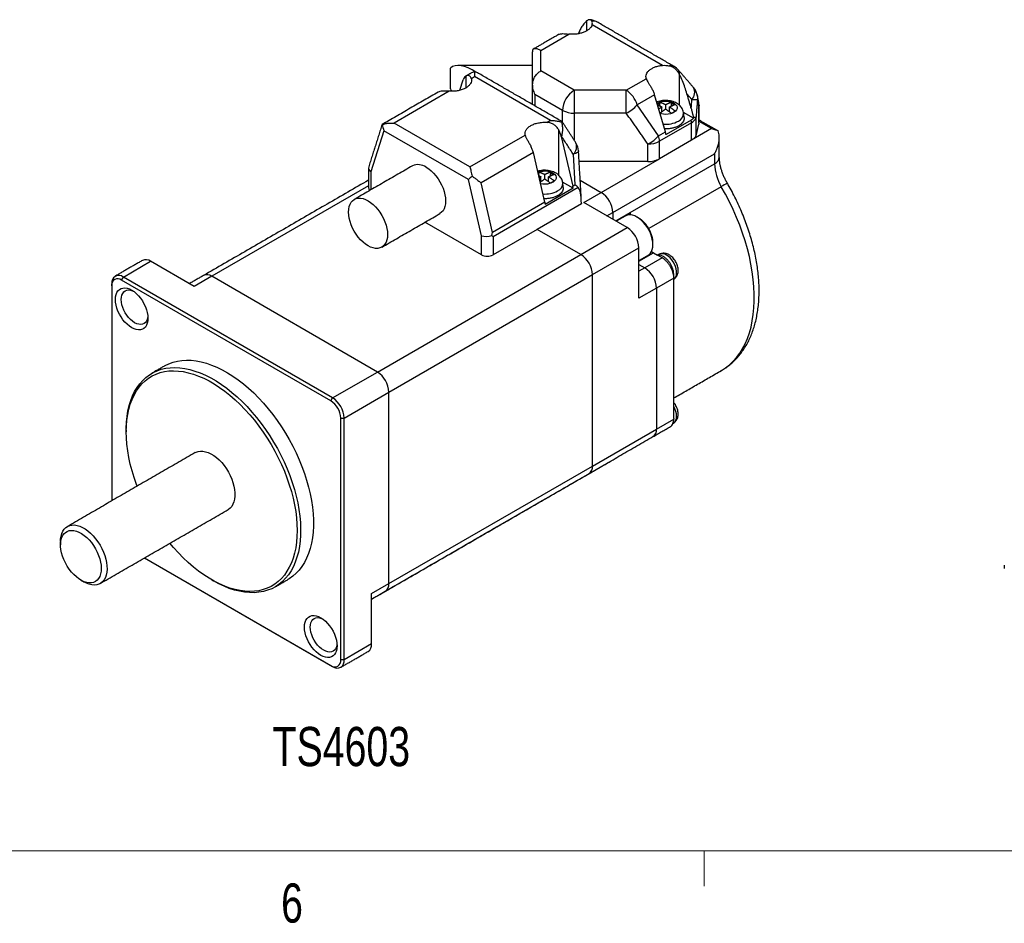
# Model space of a CAD drawing. Header units: millimetres. Extents: x 11 to 421, y 5 to 275.
# Tile 7 of 14: x 124 to 184, y 6 to 60. Entities that reach past the tile are written whole.
import ezdxf

# ---------------------------------------------------------------- set-up
doc = ezdxf.new("R2010")
doc.units = ezdxf.units.MM
doc.styles.add('SLDTEXTSTYLE0', font='TXT', dxfattribs={"width": 0.75})

msp = doc.modelspace()

# ---------------------------------------------------------------- linework, layer by layer
at = {"color": 7, "linetype": 'Continuous', "lineweight": 30}
for p, q in [((158.76, 60.405), (158.76, 59.801)), ((163.374, 57.707), (159.096, 60.176)), ((155.972, 58.618), (157.688, 59.608)), ((155.472, 56.551), (155.472, 58.486)), ((155.972, 57.367), (155.972, 58.618)), ((150.472, 56.273), (150.472, 57.545)), ((151.406, 57.044), (151.406, 56.33)), ((151.749, 56.904), (151.948, 57.019)), ((156.561, 54.356), (151.948, 57.019)), ((158.008, 56.192), (155.972, 57.367)), ((161.174, 56.192), (162.39, 56.894)), ((164.417, 55.275), (164.417, 57.139)), ((151.054, 56.193), (151.253, 56.822)), ((155.472, 55.323), (155.472, 56.551)), ((150.41, 56.132), (147.049, 54.191)), ((157.301, 54.968), (155.619, 55.939)), ((155.619, 55.939), (155.619, 55.238)), ((161.174, 56.192), (158.008, 56.192)), ((162.899, 55.919), (161.83, 55.303)), ((163.553, 53.669), (162.899, 55.919)), ((164.864, 55.976), (165.165, 55.629)), ((163.138, 53.429), (161.83, 55.303)), ((163.206, 55.385), (163.076, 55.31)), ((163.206, 55.471), (163.206, 55.385)), ((163.339, 54.883), (163.339, 55.18)), ((163.569, 55.047), (163.569, 55.313)), ((163.798, 54.883), (163.798, 55.18)), ((163.931, 55.385), (163.931, 55.471)), ((164.076, 55.301), (163.931, 55.385)), ((165.587, 54.187), (165.587, 55.208)), ((157.301, 54.236), (157.301, 54.968)), ((161.174, 54.799), (158.008, 54.799)), ((158.008, 54.799), (158.008, 53.152)), ((165.267, 54.491), (164.656, 54.844)), ((165.418, 53.48), (165.418, 54.546)), ((151.662, 51.528), (147.049, 54.191)), ((156.561, 54.356), (156.362, 54.241)), ((165.134, 54.217), (163.19, 53.094)), ((165.121, 54.383), (163.591, 53.5)), ((165.134, 53.151), (165.134, 54.217)), ((166.362, 53.859), (165.596, 54.301)), ((146.435, 53.73), (145.643, 51.226)), ((151.57, 50.765), (146.435, 53.73)), ((151.662, 51.528), (155.024, 53.469)), ((157.063, 51.03), (157.063, 53.778)), ((157.217, 53.379), (157.237, 53.39)), ((157.217, 53.379), (157.916, 50.362)), ((163.138, 53.429), (163.553, 53.669)), ((166.362, 53.859), (165.134, 53.151)), ((162.483, 51.859), (162.483, 52.925)), ((165.134, 53.151), (163.19, 52.028)), ((163.19, 52.028), (163.19, 53.094)), ((155.52, 52.399), (152.338, 50.562)), ((156.219, 49.382), (155.52, 52.399)), ((157.948, 52.3), (158.052, 50.441)), ((160.351, 48.756), (166.538, 52.328)), ((166.538, 52.328), (166.538, 51.725)), ((162.483, 51.859), (158.307, 51.859)), ((159.644, 49.981), (163.19, 52.028)), ((161.412, 48.765), (166.538, 51.725)), ((145.643, 51.226), (145.643, 50.14)), ((155.852, 51.14), (155.816, 51.119)), ((155.852, 51.226), (155.852, 51.14)), ((155.985, 50.637), (155.985, 50.935)), ((156.215, 50.802), (156.215, 51.067)), ((156.445, 50.637), (156.445, 50.935)), ((156.577, 51.14), (156.577, 51.226)), ((156.722, 51.056), (156.577, 51.14)), ((145.497, 50.387), (135.956, 44.879)), ((152.361, 47.348), (151.57, 50.765)), ((153.037, 47.546), (152.338, 50.562)), ((157.939, 50.231), (157.303, 50.598)), ((157.916, 50.362), (158.052, 50.441)), ((158.371, 50.716), (159.644, 49.981)), ((158.371, 50.716), (159.644, 49.981)), ((166.953, 50.33), (162.538, 47.781)), ((158.252, 50.279), (153.068, 47.287)), ((157.939, 50.231), (156.242, 49.251)), ((158.584, 49.369), (159.644, 49.981)), ((156.219, 49.382), (153.037, 47.546)), ((158.442, 49.287), (155.755, 47.736)), ((158.442, 49.308), (158.442, 49.287)), ((161.235, 47.838), (158.584, 49.369)), ((159.998, 48.552), (160.351, 48.756)), ((160.351, 48.756), (160.351, 48.348)), ((160.351, 48.756), (160.351, 48.348)), ((160.528, 48.246), (161.412, 48.756)), ((152.361, 46.185), (148.927, 48.167)), ((152.361, 46.185), (152.361, 47.348)), ((155.755, 47.736), (153.068, 46.185)), ((158.407, 46.205), (155.755, 47.736)), ((158.407, 46.205), (155.755, 47.736)), ((158.407, 46.205), (161.235, 47.838)), ((153.068, 47.287), (153.068, 46.185)), ((146.032, 39.062), (158.407, 46.205)), ((159.114, 44.981), (161.942, 46.613)), ((161.942, 43.551), (161.942, 46.613)), ((161.942, 45.797), (162.826, 46.307)), ((162.826, 46.307), (163.075, 46.163)), ((163.356, 46.001), (163.075, 46.163)), ((130.582, 44.838), (132.244, 45.797)), ((134.895, 44.266), (132.244, 45.797)), ((161.942, 45.593), (162.296, 45.388)), ((161.942, 45.593), (162.296, 45.388)), ((163.356, 46.001), (162.296, 45.388)), ((146.739, 37.837), (159.114, 44.981)), ((159.114, 33.345), (159.114, 44.981)), ((159.114, 33.345), (159.114, 44.981)), ((162.296, 45.388), (161.942, 45.184)), ((129.875, 44.307), (129.875, 44.43)), ((130.476, 44.654), (130.582, 44.838)), ((143.204, 37.306), (130.476, 44.654)), ((143.31, 37.49), (130.582, 44.838)), ((135.956, 44.879), (134.895, 44.266)), ((146.032, 39.062), (135.956, 44.879)), ((146.032, 39.062), (135.956, 44.879)), ((164.064, 44.776), (163.003, 44.164)), ((164.064, 36.243), (164.064, 44.776)), ((129.875, 44.307), (129.875, 31.226)), ((163.003, 44.164), (161.942, 43.551)), ((163.003, 44.164), (163.003, 35.59)), ((163.003, 44.164), (163.003, 35.59)), ((143.31, 37.49), (146.032, 39.062)), ((144.017, 36.265), (146.739, 37.837)), ((146.739, 26.201), (146.739, 37.837)), ((146.739, 26.201), (146.739, 37.837)), ((143.204, 37.306), (143.31, 37.49)), ((143.805, 36.265), (144.017, 36.265)), ((143.805, 21.568), (143.805, 36.265)), ((144.017, 21.568), (144.017, 36.265)), ((163.003, 35.59), (164.064, 36.202)), ((164.064, 36.243), (164.064, 36.202)), ((159.114, 33.345), (163.003, 35.59)), ((160.144, 33.601), (160.159, 33.61)), ((146.739, 26.201), (159.114, 33.345)), ((156.255, 31.356), (156.27, 31.365)), ((156.255, 31.356), (156.27, 31.365)), ((131.874, 27.761), (143.204, 21.221)), ((131.874, 27.761), (143.31, 21.159)), ((145.679, 25.589), (146.739, 26.201)), ((145.679, 22.527), (145.679, 25.589)), ((145.679, 22.527), (144.017, 21.568)), ((144.017, 21.568), (143.805, 21.568)), ((143.204, 21.221), (143.31, 21.159))]:
    msp.add_line(p, q, dxfattribs=at)
at = {"color": 7, "linetype": 'Continuous', "lineweight": 0}
for p, q in [((415.957, 9.959), (15.907, 9.959)), ((165.919, 9.959), (165.919, 7.805))]:
    msp.add_line(p, q, dxfattribs=at)
at = {"color": 7, "linetype": 'Continuous', "lineweight": 30, "flags": 128}
for points in [[(163.05, 55.398), (163.101, 55.428), (163.215, 55.476), (163.343, 55.51), (163.481, 55.528), (163.622, 55.53), (163.76, 55.516), (163.891, 55.486), (164.009, 55.441), (164.109, 55.383), (164.187, 55.315), (164.239, 55.24), (164.264, 55.159), (164.26, 55.078), (164.228, 54.999), (164.17, 54.925), (164.086, 54.859), (163.981, 54.804), (163.86, 54.763), (163.726, 54.737), (163.586, 54.726), (163.446, 54.733), (163.31, 54.755), (163.231, 54.777)], [(165.596, 55.287), (165.596, 55.275), (165.587, 55.208)], [(158.271, 52.505), (158.266, 52.477), (158.246, 52.446), (158.213, 52.415), (158.165, 52.384), (158.105, 52.355), (158.032, 52.326), (157.948, 52.3)], [(149.002, 51.513), (149.157, 51.412), (149.309, 51.289), (149.455, 51.147), (149.594, 50.987), (149.723, 50.814), (149.84, 50.628), (149.942, 50.435), (150.028, 50.237), (150.096, 50.037), (150.146, 49.838), (150.176, 49.645), (150.187, 49.461), (150.176, 49.288), (150.146, 49.13), (150.096, 48.99), (150.028, 48.869), (149.942, 48.77), (149.84, 48.694), (149.84, 48.694)], [(155.796, 51.206), (155.861, 51.23), (155.989, 51.264), (156.127, 51.283), (156.268, 51.285), (156.407, 51.271), (156.538, 51.24), (156.655, 51.196), (156.755, 51.138), (156.833, 51.07), (156.885, 50.994), (156.91, 50.914), (156.906, 50.833), (156.875, 50.753), (156.816, 50.679), (156.732, 50.614), (156.627, 50.559), (156.506, 50.518), (156.372, 50.491), (156.232, 50.481), (156.092, 50.487), (155.958, 50.509)], [(166.956, 39.152), (166.958, 39.152), (167.212, 39.316), (167.452, 39.504), (167.677, 39.715), (167.884, 39.95), (168.075, 40.206), (168.249, 40.484), (168.404, 40.783), (168.541, 41.101), (168.66, 41.439), (168.759, 41.794), (168.838, 42.166), (168.898, 42.554), (168.938, 42.956), (168.958, 43.372), (168.958, 43.8), (168.937, 44.239), (168.897, 44.688), (168.837, 45.145), (168.757, 45.609), (168.658, 46.079), (168.539, 46.553), (168.402, 47.029), (168.246, 47.508), (168.072, 47.986), (167.881, 48.463), (167.673, 48.937), (167.449, 49.407), (167.208, 49.872), (166.953, 50.33)], [(145.467, 49.472), (145.621, 49.371), (145.773, 49.248), (145.92, 49.106), (146.059, 48.946), (146.188, 48.773), (146.304, 48.587), (146.406, 48.394), (146.492, 48.196), (146.561, 47.996), (146.611, 47.797), (146.641, 47.604), (146.651, 47.42), (146.641, 47.247), (146.611, 47.089), (146.561, 46.949), (146.492, 46.828), (146.406, 46.729), (146.304, 46.653), (146.188, 46.603), (146.059, 46.577), (145.92, 46.579), (145.773, 46.606), (145.621, 46.659), (145.467, 46.736), (145.312, 46.837), (145.16, 46.96), (145.013, 47.102), (144.874, 47.261), (144.746, 47.435), (144.629, 47.62), (144.527, 47.814), (144.441, 48.012), (144.372, 48.212), (144.323, 48.41), (144.292, 48.603), (144.282, 48.788), (144.292, 48.96), (144.323, 49.118), (144.372, 49.259), (144.441, 49.38), (144.527, 49.479), (144.629, 49.554), (144.746, 49.605), (144.874, 49.63), (145.013, 49.629), (145.16, 49.602), (145.312, 49.549), (145.467, 49.472)], [(162.511, 46.17), (162.558, 46.202), (162.641, 46.282), (162.708, 46.384), (162.756, 46.506), (162.786, 46.646), (162.796, 46.8), (162.786, 46.965), (162.756, 47.139), (162.708, 47.317), (162.641, 47.496), (162.558, 47.672), (162.46, 47.842), (162.349, 48.002), (162.227, 48.149), (162.097, 48.28), (161.962, 48.392), (161.823, 48.484), (161.685, 48.552), (161.549, 48.596), (161.419, 48.615), (161.298, 48.609), (161.187, 48.577), (161.136, 48.552)], [(164.08, 44.714), (164.133, 44.763), (164.186, 44.846), (164.22, 44.948), (164.235, 45.067), (164.23, 45.198), (164.205, 45.337), (164.162, 45.48), (164.1, 45.623), (164.024, 45.76), (163.934, 45.887), (163.834, 46.001), (163.727, 46.097), (163.616, 46.172)], [(130.1, 43.468), (130.11, 43.625), (130.14, 43.767), (130.189, 43.891), (130.257, 43.995), (130.342, 44.077), (130.442, 44.135), (130.555, 44.167), (130.679, 44.174), (130.811, 44.155), (130.949, 44.11), (131.09, 44.04), (131.231, 43.947), (131.369, 43.833), (131.501, 43.699), (131.625, 43.549), (131.738, 43.386), (131.838, 43.213), (131.923, 43.034), (131.99, 42.852), (132.04, 42.67), (132.07, 42.494), (132.08, 42.325), (132.07, 42.168), (132.04, 42.026), (131.99, 41.902), (131.923, 41.798), (131.838, 41.716), (131.738, 41.658), (131.625, 41.626), (131.501, 41.619), (131.369, 41.639), (131.231, 41.684), (131.09, 41.754), (130.949, 41.846), (130.811, 41.961), (130.679, 42.094), (130.555, 42.244), (130.442, 42.407), (130.342, 42.58), (130.257, 42.759), (130.189, 42.942), (130.14, 43.123), (130.11, 43.3), (130.1, 43.468)], [(132.076, 42.435), (132.07, 42.388), (132.04, 42.262), (131.991, 42.154), (131.925, 42.067), (131.842, 42.003), (131.745, 41.963), (131.636, 41.949), (131.518, 41.961), (131.394, 41.998), (131.267, 42.06), (131.14, 42.145), (131.015, 42.251), (130.898, 42.375), (130.789, 42.515), (130.692, 42.667), (130.609, 42.827), (130.542, 42.991), (130.493, 43.155), (130.464, 43.315), (130.454, 43.468), (130.464, 43.609), (130.493, 43.735), (130.542, 43.843), (130.609, 43.93), (130.692, 43.995), (130.789, 44.034), (130.898, 44.049), (131.015, 44.037), (131.14, 44), (131.183, 43.981)], [(133.09, 39.433), (133.119, 39.449), (133.356, 39.566), (133.606, 39.658), (133.868, 39.725), (134.142, 39.767), (134.425, 39.784), (134.717, 39.775), (135.018, 39.741), (135.325, 39.681), (135.637, 39.596), (135.954, 39.487), (136.275, 39.353), (136.597, 39.195), (136.921, 39.014), (137.244, 38.81), (137.566, 38.585), (137.885, 38.338), (138.2, 38.072), (138.51, 37.786), (138.813, 37.483), (139.11, 37.162), (139.398, 36.826), (139.676, 36.475), (139.944, 36.111), (140.2, 35.735), (140.444, 35.349), (140.675, 34.954), (140.891, 34.551), (141.092, 34.142), (141.277, 33.729), (141.446, 33.313), (141.598, 32.896), (141.732, 32.479), (141.848, 32.063), (141.945, 31.651), (142.023, 31.243), (142.082, 30.842), (142.121, 30.448), (142.141, 30.064), (142.141, 29.691), (142.121, 29.329), (142.082, 28.981), (142.023, 28.648), (141.945, 28.33), (141.848, 28.03), (141.732, 27.748), (141.598, 27.486), (141.446, 27.243), (141.277, 27.022), (141.092, 26.823), (140.891, 26.646), (140.675, 26.493), (140.59, 26.442)], [(130.759, 35.55), (130.759, 35.643), (130.774, 36.008), (130.809, 36.359), (130.863, 36.696), (130.936, 37.018), (131.029, 37.322), (131.14, 37.609), (131.269, 37.876), (131.416, 38.124), (131.581, 38.35), (131.762, 38.555), (131.959, 38.737), (132.172, 38.896), (132.399, 39.031), (132.64, 39.142), (132.893, 39.228), (133.158, 39.289), (133.434, 39.325), (133.72, 39.335), (134.014, 39.32), (134.316, 39.279), (134.625, 39.213), (134.938, 39.122), (135.257, 39.006), (135.578, 38.867), (135.9, 38.703), (136.224, 38.516), (136.547, 38.307), (136.868, 38.076), (137.186, 37.825), (137.5, 37.553), (137.808, 37.263), (138.11, 36.955), (138.405, 36.63), (138.69, 36.29), (138.966, 35.936), (139.231, 35.569), (139.485, 35.19), (139.725, 34.802), (139.952, 34.405), (140.165, 34), (140.362, 33.591), (140.543, 33.177), (140.708, 32.76), (140.855, 32.342), (140.985, 31.925), (141.096, 31.51), (141.188, 31.099), (141.262, 30.693), (141.316, 30.294), (141.35, 29.902), (141.365, 29.521), (141.36, 29.15), (141.335, 28.792), (141.291, 28.447), (141.227, 28.118), (141.144, 27.805), (141.043, 27.509), (140.922, 27.232), (140.784, 26.974), (140.628, 26.737), (140.455, 26.521), (140.265, 26.328), (140.06, 26.157), (139.841, 26.01), (139.607, 25.887), (139.36, 25.788), (139.1, 25.715), (138.83, 25.667), (138.549, 25.644), (138.259, 25.646), (137.96, 25.674), (137.655, 25.728), (137.343, 25.806), (137.027, 25.909), (136.708, 26.037), (136.385, 26.189), (136.062, 26.364), (136.062, 26.364)], [(131.42, 32.118), (131.377, 32.231), (131.235, 32.644), (131.11, 33.057), (131.003, 33.467), (130.916, 33.873), (130.847, 34.274), (130.798, 34.667), (130.769, 35.052), (130.759, 35.427), (130.769, 35.791), (130.798, 36.142), (130.847, 36.479), (130.916, 36.801), (131.003, 37.106), (131.11, 37.393), (131.235, 37.661), (131.377, 37.91), (131.537, 38.137), (131.714, 38.344), (131.907, 38.527), (132.115, 38.688), (132.338, 38.824), (132.575, 38.937), (132.824, 39.025), (133.085, 39.087), (133.357, 39.125), (133.639, 39.137), (133.93, 39.123), (134.229, 39.085), (134.534, 39.021), (134.844, 38.932), (135.159, 38.818), (135.477, 38.68), (135.796, 38.518), (136.116, 38.333), (136.436, 38.126), (136.753, 37.897), (137.068, 37.648), (137.378, 37.379), (137.683, 37.09), (137.982, 36.785), (138.273, 36.462), (138.555, 36.124), (138.827, 35.773), (139.088, 35.408), (139.338, 35.033), (139.574, 34.647), (139.797, 34.253), (140.005, 33.852), (140.198, 33.446), (140.375, 33.036), (140.535, 32.623), (140.678, 32.21), (140.802, 31.797), (140.909, 31.387), (140.996, 30.981), (141.065, 30.581), (141.114, 30.187), (141.143, 29.802), (141.153, 29.427), (141.153, 29.427)], [(164.08, 35.977), (164.089, 35.984), (164.154, 36.054), (164.201, 36.146), (164.229, 36.257), (164.235, 36.384), (164.221, 36.523), (164.187, 36.668), (164.134, 36.814), (164.064, 36.956)], [(134.956, 34.159), (135.002, 34.183), (135.132, 34.23), (135.273, 34.251), (135.425, 34.247), (135.583, 34.218), (135.747, 34.163), (135.914, 34.084), (136.082, 33.981), (136.247, 33.857), (136.409, 33.713), (136.564, 33.55), (136.711, 33.372), (136.847, 33.181), (136.971, 32.979), (137.08, 32.769), (137.174, 32.555), (137.25, 32.338), (137.309, 32.123), (137.348, 31.912), (137.368, 31.709), (137.368, 31.515), (137.348, 31.335), (137.309, 31.169), (137.25, 31.022), (137.174, 30.894), (137.08, 30.787), (136.971, 30.704), (136.956, 30.695)], [(126.764, 28.753), (126.769, 28.895), (126.794, 29.072), (126.838, 29.233), (126.901, 29.376), (126.982, 29.499), (127.08, 29.6), (127.193, 29.677), (127.32, 29.73), (127.459, 29.758), (127.608, 29.76), (127.765, 29.737), (127.928, 29.689), (128.094, 29.615), (128.262, 29.519), (128.428, 29.4), (128.591, 29.26), (128.748, 29.102), (128.897, 28.928), (129.036, 28.74), (129.163, 28.54), (129.276, 28.332), (129.374, 28.118), (129.455, 27.902), (129.518, 27.687), (129.562, 27.474), (129.587, 27.269), (129.592, 27.072), (129.577, 26.888), (129.542, 26.719), (129.488, 26.567), (129.416, 26.433), (129.327, 26.322), (129.221, 26.232), (129.101, 26.167), (128.968, 26.126), (128.824, 26.111), (128.67, 26.122), (128.51, 26.158), (128.345, 26.219), (128.178, 26.304), (128.178, 26.304)], [(129.239, 27.12), (129.228, 26.944), (129.198, 26.781), (129.148, 26.636), (129.079, 26.511), (128.993, 26.408), (128.89, 26.328), (128.773, 26.272), (128.643, 26.243), (128.502, 26.239), (128.353, 26.262), (128.199, 26.31), (128.041, 26.384), (127.882, 26.481), (127.726, 26.601), (127.574, 26.741), (127.429, 26.898), (127.293, 27.072), (127.169, 27.257), (127.059, 27.452), (126.964, 27.654), (126.886, 27.858), (126.827, 28.063), (126.787, 28.263), (126.766, 28.456), (126.766, 28.639), (126.787, 28.809), (126.827, 28.963), (126.886, 29.098), (126.964, 29.213), (127.059, 29.305), (127.169, 29.373), (127.293, 29.416), (127.429, 29.432), (127.574, 29.423), (127.726, 29.387), (127.882, 29.326), (128.041, 29.24), (128.199, 29.131), (128.353, 29.001), (128.502, 28.852), (128.643, 28.686), (128.773, 28.507), (128.89, 28.316), (128.993, 28.117), (129.079, 27.914), (129.148, 27.709), (129.198, 27.506), (129.228, 27.309), (129.239, 27.12)], [(141.153, 29.427), (141.143, 29.063), (141.114, 28.712), (141.065, 28.375), (140.996, 28.054), (140.909, 27.749), (140.802, 27.461), (140.678, 27.193), (140.535, 26.945), (140.375, 26.717), (140.198, 26.511), (140.005, 26.327), (139.797, 26.167), (139.574, 26.03), (139.338, 25.917), (139.088, 25.83), (138.827, 25.767), (138.555, 25.729), (138.273, 25.717), (137.982, 25.731), (137.683, 25.77), (137.378, 25.834), (137.068, 25.923), (136.753, 26.036), (136.436, 26.174), (136.116, 26.336), (135.796, 26.521), (135.477, 26.728), (135.159, 26.957), (134.844, 27.206), (134.534, 27.476), (134.229, 27.764), (133.93, 28.07), (133.639, 28.392), (133.419, 28.653)], [(141.6, 23.55), (141.61, 23.706), (141.64, 23.848), (141.689, 23.973), (141.757, 24.077), (141.842, 24.159), (141.942, 24.216), (142.055, 24.249), (142.179, 24.255), (142.311, 24.236), (142.449, 24.191), (142.59, 24.121), (142.731, 24.028), (142.869, 23.914), (143.001, 23.781), (143.125, 23.631), (143.238, 23.468), (143.338, 23.295), (143.423, 23.115), (143.49, 22.933), (143.54, 22.752), (143.57, 22.575), (143.58, 22.407), (143.57, 22.25), (143.54, 22.108), (143.49, 21.983), (143.423, 21.879), (143.338, 21.798), (143.238, 21.74), (143.125, 21.707), (143.001, 21.701), (142.869, 21.72), (142.731, 21.765), (142.59, 21.835), (142.449, 21.928), (142.311, 22.042), (142.179, 22.176), (142.055, 22.325), (141.942, 22.488), (141.842, 22.661), (141.757, 22.841), (141.689, 23.023), (141.64, 23.204), (141.61, 23.381), (141.6, 23.55)], [(143.576, 22.516), (143.57, 22.47), (143.54, 22.344), (143.491, 22.236), (143.425, 22.148), (143.342, 22.084), (143.245, 22.045), (143.136, 22.03), (143.018, 22.042), (142.894, 22.079), (142.767, 22.141), (142.64, 22.226), (142.515, 22.332), (142.398, 22.457), (142.289, 22.596), (142.192, 22.748), (142.109, 22.908), (142.042, 23.072), (141.993, 23.236), (141.964, 23.397), (141.954, 23.55), (141.964, 23.691), (141.993, 23.817), (142.042, 23.925), (142.109, 24.012), (142.192, 24.076), (142.289, 24.116), (142.398, 24.13), (142.515, 24.118), (142.64, 24.081), (142.683, 24.063)]]:
    msp.add_lwpolyline(points, dxfattribs=at)
at = {"color": 7, "linetype": 'Continuous', "lineweight": 30}
for centre, radius, start, end in [((158.884, 59.482), 1, 60.0061, 85.91872), ((163.896, 57.276), 0.405, 61.9968, 104.68082), ((163.586, 56.768), 1, 40.88991, 60.00269), ((164.694, 56.064), 0.642, 317.24178, 27.08925), ((164.509, 55.702), 1, 11.99214, 40.89154), ((158.829, 54.901), 1.53, 122.4763, 177.5237), ((160.328, 54.882), 1.56, 15.64299, 57.14101), ((160.373, 56.519), 1.898, 294.96162, 320.13176), ((165.379, 58.394), 2.774, 265.57202, 272.49305), ((164.596, 55.287), 1, 360, 11.99214), ((157.979, 56.241), 1.443, 241.95976, 271.1441), ((164.14, 54.798), 0.522, 292.92721, 0.59616), ((164.889, 54.715), 0.555, 296.23569, 342.3143), ((163.582, 55.771), 1.642, 264.22121, 297.6492), ((164.052, 54.213), 1.082, 0.20313, 9.04226), ((161.682, 54.646), 1.898, 294.96162, 320.13176), ((157.536, 52.763), 0.619, 311.6816, 22.11159), ((157.272, 52.449), 1, 3.2186, 33.11601), ((162.511, 54.368), 1.443, 268.8559, 298.04024), ((166.344, 52.174), 0.489, 293.46213, 355.21773), ((148.511, 50.823), 0.846, 54.53278, 114.15676), ((169.423, 51.823), 2.886, 181.95853, 211.16598), ((156.786, 50.553), 0.522, 292.92721, 0.59616), ((223.59, -47.523), 113.062, 119.84763, 120.0618), ((145.723, 50.283), 0.227, 184.17096, 231.8132), ((156.231, 51.518), 1.634, 265.4564, 297.68304), ((158.823, 48.69), 1.53, 2.4764, 57.5236), ((158.823, 48.69), 1.53, 2.4764, 57.5236), ((160.414, 46.547), 1.53, 2.4763, 57.5237), ((152.715, 46.867), 0.769, 242.60967, 297.39033), ((157.585, 44.914), 1.53, 2.4763, 57.5237), ((157.585, 44.914), 1.53, 2.4763, 57.5237), ((163.357, 45.818), 0.439, 53.82097, 110.19674), ((131.952, 45.404), 0.49, 53.47043, 115.21911), ((130.308, 44.496), 0.438, 51.32581, 188.68494), ((135.665, 44.485), 0.49, 53.47043, 115.21911), ((135.665, 44.485), 0.49, 53.47043, 115.21911), ((161.474, 44.098), 1.53, 2.4764, 57.5236), ((161.474, 44.098), 1.53, 2.4764, 57.5236), ((130.241, 44.366), 0.371, 50.79671, 189.21404), ((145.211, 37.771), 1.53, 2.4763, 57.5237), ((145.211, 37.771), 1.53, 2.4763, 57.5237), ((142.5, 36.206), 1.306, 2.60548, 57.39452), ((142.488, 36.199), 1.53, 2.4763, 57.5237), ((162.517, 35.534), 0.49, 304.77892, 6.53326), ((162.517, 35.534), 0.49, 304.77892, 6.53326), ((158.614, 33.295), 0.502, 305.64976, 5.66242), ((158.614, 33.295), 0.502, 305.64976, 5.66242), ((146.24, 26.152), 0.502, 305.64976, 5.66242), ((146.24, 26.152), 0.502, 305.64976, 5.66242), ((145.179, 22.477), 0.502, 305.64976, 5.66242), ((143.439, 21.508), 0.371, 230.79671, 9.21404), ((143.584, 21.502), 0.438, 231.32581, 8.68494)]:
    msp.add_arc(centre, radius, start, end, dxfattribs=at)
for centre, major_axis, ratio, start_param, end_param in [((151.841, 56.119), (1.399, -1.399), 0.517687, 1.929083, 3.102395), ((151.841, 56.119), (1.399, -1.399), 0.517687, 4.136184, 4.226787), ((146.788, 53.934), (-0.224, 0.577), 0.655598, 1.016369, 1.67154), ((145.997, 51.43), (0.497, -0.077), 0.655558, 3.040809, 4.027775), ((151.923, 50.969), (0.437, 0.324), 0.127751, 1.756388, 2.411559), ((157.377, 50.59), (1.025, -0.554), 0.198529, 0.663896, 0.963262), ((157.565, 47.237), (0.615, 3.081), 0.202977, 5.489253, 6.160175), ((152.715, 47.552), (0.499, 0.057), 0.485383, 3.871586, 5.2305)]:
    msp.add_ellipse(centre, major_axis=major_axis, ratio=ratio, start_param=start_param, end_param=end_param, dxfattribs=at)
for points, degree in [([(159.096, 60.176), (159.078, 60.131), (159.043, 60.041), (158.933, 59.917), (158.786, 59.808), (158.604, 59.717), (158.394, 59.649), (158.165, 59.607), (157.925, 59.59), (157.767, 59.602), (157.688, 59.608)], 3), ([(158.76, 60.405), (158.759, 60.404)], 1), ([(164.086, 57.634), (159.382, 60.349)], 1), ([(157.041, 59.573), (155.519, 58.695)], 1), ([(157.063, 59.585), (157.043, 59.57)], 1), ([(158.314, 59.758), (158.257, 59.629)], 1), ([(155.472, 58.486), (155.503, 58.684)], 1), ([(155.472, 57.694), (150.932, 57.694)], 1), ([(162.39, 56.894), (162.379, 56.94), (162.359, 57.031), (162.388, 57.169), (162.461, 57.302), (162.578, 57.423), (162.735, 57.528), (162.925, 57.613), (163.14, 57.677), (163.296, 57.697), (163.374, 57.707)], 3), ([(151.749, 56.904), (151.754, 56.852), (151.764, 56.747), (151.702, 56.592), (151.585, 56.449), (151.414, 56.325), (151.199, 56.227), (150.951, 56.159), (150.683, 56.123), (150.501, 56.129), (150.41, 56.132)], 3), ([(151.406, 57.044), (151.373, 57.016), (151.307, 56.961), (151.271, 56.868), (151.253, 56.822)], 3), ([(151.674, 57.199), (151.426, 57.057)], 1), ([(157.268, 54.286), (152.242, 57.188)], 1), ([(165.265, 56.356), (164.342, 57.422)], 1), ([(164.417, 57.139), (164.419, 57.136)], 1), ([(155.472, 56.551), (155.472, 56.553)], 1), ([(162.899, 55.919), (162.876, 55.988), (162.831, 56.124), (162.757, 56.254), (162.72, 56.319)], 3), ([(149.733, 56.079), (146.323, 54.11)], 1), ([(158.008, 56.192), (158.008, 56.152), (158.008, 56.07), (158.008, 55.912), (158.008, 55.736), (158.008, 55.546), (158.008, 55.349), (158.008, 55.154), (158.008, 54.965), (158.008, 54.854), (158.008, 54.799)], 3), ([(161.174, 54.799), (161.174, 54.854), (161.174, 54.965), (161.174, 55.154), (161.174, 55.349), (161.174, 55.546), (161.174, 55.736), (161.174, 55.912), (161.174, 56.07), (161.174, 56.152), (161.174, 56.192)], 3), ([(165.123, 55.083), (164.864, 55.976)], 1), ([(165.575, 55.493), (165.488, 55.907)], 1), ([(163.054, 55.384), (163.206, 55.471)], 1), ([(163.081, 55.293), (163.339, 55.18)], 1), ([(163.339, 55.18), (163.152, 55.046)], 1), ([(163.569, 55.313), (163.206, 55.471)], 1), ([(163.227, 55.229), (163.206, 55.385)], 1), ([(163.931, 55.471), (163.569, 55.313)], 1), ([(163.798, 55.18), (164.161, 55.339)], 1), ([(164.161, 54.92), (163.798, 55.18)], 1), ([(163.91, 55.229), (163.931, 55.385)], 1), ([(163.931, 55.471), (164.046, 55.408)], 1), ([(164.046, 55.408), (164.161, 55.339)], 1), ([(165.123, 55.083), (165.165, 55.629)], 1), ([(165.5, 55.623), (165.418, 54.546)], 1), ([(165.587, 55.208), (165.5, 55.623)], 1), ([(165.596, 54.264), (165.596, 55.287)], 1), ([(162.483, 52.925), (161.174, 54.799)], 1), ([(163.569, 55.047), (163.224, 54.8)], 1), ([(163.362, 54.899), (163.339, 54.936)], 1), ([(163.569, 55.047), (163.931, 54.787)], 1), ([(163.776, 54.899), (163.798, 54.936)], 1), ([(164.161, 54.92), (163.931, 54.787)], 1), ([(164.692, 54.53), (164.662, 54.803)], 1), ([(165.123, 55.083), (165.257, 54.545)], 1), ([(165.418, 54.546), (165.404, 54.545), (165.377, 54.542), (165.297, 54.544), (165.257, 54.545)], 3), ([(165.257, 54.545), (165.267, 54.491)], 1), ([(146.317, 54.103), (145.507, 51.539)], 1), ([(155.024, 53.469), (155.019, 53.521), (155.008, 53.626), (155.071, 53.781), (155.188, 53.924), (155.359, 54.048), (155.574, 54.147), (155.821, 54.214), (156.089, 54.25), (156.271, 54.244), (156.362, 54.241)], 3), ([(158.11, 52.996), (157.268, 54.286)], 1), ([(165.121, 54.383), (165.267, 54.491)], 1), ([(165.587, 54.187), (165.418, 53.48)], 1), ([(165.587, 54.187), (165.592, 54.266)], 1), ([(166.754, 53.717), (165.596, 54.386)], 1), ([(157.217, 53.379), (157.199, 53.446), (157.163, 53.58), (157.096, 53.712), (157.063, 53.778)], 3), ([(157.948, 52.3), (157.237, 53.39)], 1), ([(163.19, 53.094), (163.188, 53.148), (163.183, 53.255), (163.153, 53.371), (163.138, 53.429)], 3), ([(163.591, 53.5), (163.553, 53.669)], 1), ([(165.418, 53.48), (165.394, 53.418), (165.346, 53.295), (165.205, 53.199), (165.134, 53.151)], 3), ([(166.831, 52.133), (166.831, 53.313)], 1), ([(155.52, 52.399), (155.502, 52.466), (155.465, 52.601), (155.399, 52.733), (155.366, 52.798)], 3), ([(158.435, 49.584), (158.271, 52.505)], 1), ([(148.165, 51.595), (144.629, 49.554)], 1), ([(162.483, 51.859), (162.548, 51.861), (162.679, 51.865), (162.867, 51.9), (163.043, 51.952), (163.141, 52.003), (163.19, 52.028)], 3), ([(145.497, 51.474), (145.497, 50.267)], 1), ([(155.799, 51.196), (155.852, 51.226)], 1), ([(155.845, 50.996), (155.985, 50.935)], 1), ([(156.215, 51.067), (155.852, 51.226)], 1), ([(155.873, 50.984), (155.852, 51.14)], 1), ([(155.985, 50.935), (155.877, 50.857)], 1), ([(156.577, 51.226), (156.215, 51.067)], 1), ([(156.445, 50.935), (156.807, 51.093)], 1), ([(156.445, 50.935), (156.807, 50.675)], 1), ([(156.556, 50.984), (156.577, 51.14)], 1), ([(156.577, 51.226), (156.807, 51.093)], 1), ([(145.497, 50.725), (135.456, 44.928)], 1), ([(155.936, 50.602), (156.215, 50.802)], 1), ([(156.008, 50.654), (155.985, 50.691)], 1), ([(156.215, 50.802), (156.577, 50.542)], 1), ([(156.422, 50.654), (156.445, 50.691)], 1), ([(156.692, 50.612), (156.577, 50.542)], 1), ([(156.807, 50.675), (156.692, 50.612)], 1), ([(157.338, 50.285), (157.308, 50.558)], 1), ([(157.939, 50.231), (157.916, 50.362)], 1), ([(156.219, 49.382), (156.242, 49.251)], 1), ([(146.304, 46.653), (149.84, 48.694)], 1), ([(161.136, 48.552), (160.567, 48.224)], 1), ([(161.412, 48.765), (161.412, 48.756)], 1), ([(161.424, 48.612), (161.412, 48.756)], 1), ([(161.412, 48.756), (161.424, 48.613)], 1), ([(161.931, 48.421), (161.823, 48.484)], 1), ([(162.796, 46.922), (162.792, 46.99), (162.786, 47.124), (162.734, 47.343), (162.654, 47.563), (162.546, 47.778), (162.414, 47.98), (162.263, 48.159), (162.099, 48.313), (161.986, 48.386), (161.929, 48.423)], 3), ([(162.796, 46.8), (162.796, 46.924)], 1), ([(161.942, 45.842), (162.511, 46.17)], 1), ([(162.699, 46.394), (162.826, 46.307)], 1), ([(163.205, 46.23), (163.066, 46.168)], 1), ([(163.427, 46.082), (163.365, 46.113), (163.24, 46.174), (163.13, 46.167), (163.075, 46.163)], 3), ([(131.744, 45.847), (130.082, 44.887)], 1), ([(164.058, 44.884), (164.05, 44.937), (164.035, 45.042), (163.984, 45.208), (163.914, 45.372), (163.826, 45.53), (163.723, 45.677), (163.607, 45.807), (163.484, 45.919), (163.399, 45.974), (163.356, 46.001)], 3), ([(164.058, 44.884), (164.061, 44.934), (164.068, 45.035), (164.041, 45.206), (163.989, 45.381), (163.91, 45.556), (163.81, 45.721), (163.693, 45.868), (163.563, 45.994), (163.472, 46.053), (163.427, 46.082)], 3), ([(135.456, 44.928), (134.603, 44.435)], 1), ([(164.064, 44.776), (164.058, 44.884)], 1), ([(164.064, 44.702), (164.08, 44.714)], 1), ([(133.09, 39.433), (132.312, 38.984)], 1), ([(164.064, 37.482), (166.956, 39.152)], 1), ([(164.012, 35.927), (164.08, 35.977)], 1), ([(130.759, 35.55), (130.759, 35.427)], 1), ([(162.796, 35.132), (163.858, 35.745)], 1), ([(158.907, 32.887), (162.796, 35.132)], 1), ([(134.956, 34.159), (127.178, 29.669)], 1), ([(156.255, 31.356), (160.144, 33.601)], 1), ([(146.532, 25.743), (158.907, 32.887)], 1), ([(145.679, 25.25), (156.255, 31.356)], 1), ([(129.178, 26.205), (136.956, 30.695)], 1), ([(126.764, 28.753), (126.764, 28.549)], 1), ([(184.166, 27.325), (184.166, 27.12)], 1), ([(128.001, 26.406), (128.178, 26.304)], 1), ([(135.955, 26.426), (136.061, 26.365)], 1), ([(139.812, 25.993), (140.59, 26.442)], 1), ([(145.679, 25.251), (146.532, 25.743)], 1), ([(143.81, 21.11), (145.472, 22.069)], 1)]:
    msp.add_open_spline(points, degree=degree, dxfattribs=at)
for points, knots in [([(158.759, 60.404), (158.7, 60.346), (158.582, 60.229), (158.434, 60.01), (158.354, 59.841), (158.314, 59.758)], [0, 0, 0, 0, 0.326926, 0.664537, 1, 1, 1, 1]), ([(159.091, 60.383), (159.074, 60.409), (159.042, 60.461), (158.956, 60.486), (158.857, 60.474), (158.792, 60.428), (158.76, 60.405)], [0, 0, 0, 0, 0.2490898, 0.499934, 0.7530391, 1, 1, 1, 1]), ([(159.381, 60.344), (159.366, 60.354), (159.318, 60.385), (159.22, 60.401), (159.134, 60.389), (159.091, 60.383)], [0, 0, 0, 0, 0.1965006, 0.5982503, 1, 1, 1, 1]), ([(159.096, 60.176), (159.104, 60.214), (159.121, 60.291), (159.101, 60.352), (159.091, 60.383)], [0, 0, 0, 0, 0.495141, 1, 1, 1, 1]), ([(157.063, 59.585), (157.099, 59.599), (157.171, 59.626), (157.317, 59.636), (157.49, 59.629), (157.62, 59.616), (157.688, 59.608)], [0, 0, 0, 0, 0.244229, 0.486202, 0.735262, 1, 1, 1, 1]), ([(155.972, 58.618), (155.915, 58.647), (155.815, 58.696), (155.68, 58.723), (155.57, 58.721), (155.525, 58.696), (155.503, 58.684)], [0, 0, 0, 0, 0.290622, 0.50007, 0.7564, 1, 1, 1, 1]), ([(163.374, 57.707), (163.443, 57.709), (163.584, 57.715), (163.723, 57.684), (163.793, 57.668)], [0, 0, 0, 0, 0.495138, 1, 1, 1, 1]), ([(164.417, 57.139), (164.383, 57.2), (164.314, 57.323), (164.168, 57.478), (163.994, 57.602), (163.86, 57.646), (163.793, 57.668)], [0, 0, 0, 0, 0.247147, 0.500451, 0.750153, 1, 1, 1, 1]), ([(151.749, 56.904), (151.735, 56.945), (151.709, 57.023), (151.624, 57.087), (151.518, 57.103), (151.445, 57.064), (151.406, 57.044)], [0, 0, 0, 0, 0.256386, 0.495626, 0.737785, 1, 1, 1, 1]), ([(151.948, 57.31), (151.918, 57.302), (151.857, 57.285), (151.765, 57.249), (151.705, 57.216), (151.674, 57.199)], [0, 0, 0, 0, 0.312278, 0.647262, 1, 1, 1, 1]), ([(151.948, 57.31), (151.948, 57.295), (151.948, 57.264), (151.948, 57.201), (151.948, 57.12), (151.948, 57.057), (151.948, 57.019)], [0, 0, 0, 0, 0.233643, 0.499932, 0.707546, 1, 1, 1, 1]), ([(152.24, 57.184), (152.2, 57.208), (152.107, 57.262), (152.006, 57.293), (151.948, 57.31)], [0, 0, 0, 0, 0.43019, 1, 1, 1, 1]), ([(155.472, 56.553), (155.483, 56.646), (155.503, 56.821), (155.626, 57.054), (155.785, 57.243), (155.91, 57.326), (155.972, 57.367)], [0, 0, 0, 0, 0.263586, 0.500161, 0.750059, 1, 1, 1, 1]), ([(162.39, 56.894), (162.406, 56.853), (162.438, 56.773), (162.522, 56.631), (162.619, 56.48), (162.686, 56.373), (162.72, 56.319)], [0, 0, 0, 0, 0.26475, 0.513814, 0.755783, 1, 1, 1, 1]), ([(164.419, 57.136), (164.419, 57.18), (164.421, 57.267), (164.39, 57.363), (164.352, 57.404), (164.338, 57.419)], [0, 0, 0, 0, 0.389856, 0.779711, 1, 1, 1, 1]), ([(164.864, 55.976), (164.824, 56.106), (164.743, 56.367), (164.596, 56.757), (164.477, 57.011), (164.419, 57.136)], [0, 0, 0, 0, 0.335367, 0.672991, 1, 1, 1, 1]), ([(155.619, 55.939), (155.579, 56.037), (155.499, 56.234), (155.481, 56.447), (155.472, 56.553)], [0, 0, 0, 0, 0.500231, 1, 1, 1, 1]), ([(150.41, 56.132), (150.337, 56.137), (150.191, 56.147), (149.994, 56.148), (149.836, 56.129), (149.766, 56.092), (149.735, 56.075)], [0, 0, 0, 0, 0.264383, 0.528302, 0.789635, 1, 1, 1, 1]), ([(165.482, 55.908), (165.487, 55.891), (165.516, 55.8), (165.507, 55.702), (165.5, 55.623)], [0, 0, 0, 0, 0.183716, 1, 1, 1, 1]), ([(164.659, 54.804), (164.659, 54.819), (164.655, 54.877), (164.625, 54.974), (164.571, 55.091), (164.497, 55.197), (164.405, 55.293), (164.294, 55.377), (164.167, 55.449), (164.023, 55.506), (163.867, 55.547), (163.703, 55.571), (163.536, 55.576), (163.368, 55.564), (163.204, 55.531), (163.09, 55.5), (163.035, 55.473), (163.029, 55.47)], [0, 0, 0, 0, 0.022936, 0.089313, 0.155001, 0.221203, 0.289135, 0.359899, 0.434108, 0.511374, 0.590276, 0.669322, 0.74834, 0.827759, 0.90812, 0.990122, 1, 1, 1, 1]), ([(165.587, 55.208), (165.594, 55.288), (165.603, 55.384), (165.575, 55.475), (165.57, 55.491)], [0, 0, 0, 0, 0.822073, 1, 1, 1, 1]), ([(164.687, 54.532), (164.69, 54.519), (164.701, 54.463), (164.677, 54.364), (164.615, 54.242), (164.511, 54.128), (164.413, 54.065), (164.364, 54.033)], [0, 0, 0, 0, 0.072995, 0.304746, 0.536497, 0.768249, 1, 1, 1, 1]), ([(146.321, 54.102), (146.321, 54.105), (146.321, 54.115), (146.338, 54.113), (146.349, 54.112)], [0, 0, 0, 0, 0.329024, 1, 1, 1, 1]), ([(146.349, 54.112), (146.372, 54.121), (146.419, 54.138), (146.498, 54.159), (146.587, 54.178), (146.699, 54.193), (146.854, 54.204), (146.977, 54.196), (147.049, 54.191)], [0, 0, 0, 0, 0.110371, 0.230396, 0.360257, 0.500097, 0.70688, 1, 1, 1, 1]), ([(157.063, 53.778), (157.022, 53.844), (156.943, 53.971), (156.776, 54.114), (156.582, 54.211), (156.437, 54.231), (156.362, 54.241)], [0, 0, 0, 0, 0.2631, 0.503528, 0.742568, 1, 1, 1, 1]), ([(156.561, 54.356), (156.616, 54.355), (156.715, 54.353), (156.854, 54.339), (156.984, 54.32), (157.112, 54.293), (157.197, 54.269), (157.237, 54.257)], [0, 0, 0, 0, 0.240738, 0.427193, 0.610503, 0.815684, 1, 1, 1, 1]), ([(157.237, 54.257), (157.242, 54.262), (157.252, 54.273), (157.262, 54.282), (157.268, 54.287), (157.267, 54.286), (157.267, 54.285)], [0, 0, 0, 0, 0.27095, 0.561765, 0.872611, 1, 1, 1, 1]), ([(157.237, 54.257), (157.244, 54.227), (157.261, 54.166), (157.277, 54.066), (157.289, 53.955), (157.292, 53.811), (157.282, 53.621), (157.253, 53.472), (157.237, 53.39)], [0, 0, 0, 0, 0.112662, 0.233515, 0.362663, 0.50019, 0.726007, 1, 1, 1, 1]), ([(164.364, 54.033), (164.309, 54.005), (164.199, 53.948), (164.002, 53.888), (163.79, 53.852), (163.619, 53.838), (163.523, 53.845), (163.501, 53.846)], [0, 0, 0, 0, 0.23211, 0.464221, 0.696331, 0.928441, 1, 1, 1, 1]), ([(155.024, 53.469), (155.037, 53.423), (155.063, 53.335), (155.148, 53.174), (155.254, 52.996), (155.328, 52.866), (155.366, 52.798)], [0, 0, 0, 0, 0.256385, 0.495622, 0.737779, 1, 1, 1, 1]), ([(166.362, 53.859), (166.441, 53.841), (166.576, 53.81), (166.701, 53.745), (166.752, 53.718)], [0, 0, 0, 0, 0.591098, 1, 1, 1, 1]), ([(166.538, 52.328), (166.558, 52.363), (166.594, 52.427), (166.639, 52.52), (166.674, 52.599), (166.71, 52.69), (166.746, 52.795), (166.78, 52.915), (166.806, 53.035), (166.824, 53.155), (166.832, 53.276), (166.83, 53.414), (166.811, 53.566), (166.771, 53.669), (166.752, 53.718)], [0, 0, 0, 0, 0.078488, 0.146364, 0.203628, 0.25028, 0.341235, 0.424688, 0.500673, 0.589949, 0.673278, 0.750797, 0.881136, 1, 1, 1, 1]), ([(167.32, 50.541), (167.3, 50.575), (167.244, 50.674), (167.158, 50.844), (167.068, 51.049), (166.992, 51.253), (166.93, 51.453), (166.884, 51.645), (166.852, 51.827), (166.834, 51.991), (166.832, 52.088), (166.831, 52.133)], [0, 0, 0, 0, 0.061855, 0.183093, 0.304075, 0.424494, 0.544098, 0.662651, 0.779947, 0.895834, 1, 1, 1, 1]), ([(151.662, 51.528), (151.673, 51.491), (151.694, 51.416), (151.728, 51.277), (151.763, 51.128), (151.79, 51.016), (151.802, 50.964)], [0, 0, 0, 0, 0.250066, 0.500119, 0.769685, 1, 1, 1, 1]), ([(151.802, 50.964), (151.824, 50.949), (151.871, 50.916), (151.942, 50.866), (152.017, 50.812), (152.105, 50.747), (152.218, 50.663), (152.294, 50.6), (152.338, 50.562)], [0, 0, 0, 0, 0.110371, 0.230396, 0.360257, 0.500097, 0.70688, 1, 1, 1, 1]), ([(157.306, 50.558), (157.305, 50.573), (157.302, 50.631), (157.271, 50.729), (157.217, 50.846), (157.143, 50.952), (157.051, 51.047), (156.94, 51.132), (156.813, 51.203), (156.669, 51.261), (156.513, 51.302), (156.349, 51.326), (156.182, 51.331), (156.015, 51.318), (155.88, 51.295), (155.806, 51.27), (155.783, 51.262)], [0, 0, 0, 0, 0.02431, 0.094663, 0.164285, 0.234453, 0.306454, 0.381456, 0.46011, 0.542004, 0.625633, 0.709413, 0.793164, 0.87734, 0.962514, 1, 1, 1, 1]), ([(166.95, 39.152), (166.997, 39.178), (167.135, 39.256), (167.35, 39.408), (167.594, 39.605), (167.823, 39.824), (168.036, 40.062), (168.234, 40.319), (168.416, 40.595), (168.582, 40.889), (168.731, 41.201), (168.862, 41.531), (168.975, 41.877), (169.069, 42.239), (169.144, 42.615), (169.2, 43.004), (169.237, 43.406), (169.255, 43.818), (169.253, 44.239), (169.232, 44.668), (169.192, 45.104), (169.134, 45.546), (169.057, 45.992), (168.962, 46.442), (168.85, 46.894), (168.72, 47.347), (168.574, 47.8), (168.411, 48.252), (168.232, 48.702), (168.038, 49.148), (167.829, 49.591), (167.61, 50.021), (167.437, 50.336), (167.34, 50.506), (167.32, 50.541)], [0, 0, 0, 0, 0.0159031, 0.046387, 0.0768795, 0.1074631, 0.1382139, 0.1691978, 0.200466, 0.2320524, 0.2639714, 0.2962174, 0.328767, 0.3615826, 0.3946174, 0.4278216, 0.4611464, 0.4945485, 0.5279914, 0.5614434, 0.5948809, 0.6282913, 0.6616667, 0.6950031, 0.7282996, 0.7615573, 0.7947787, 0.8279674, 0.861128, 0.8942652, 0.9273842, 0.9604904, 0.9918483, 1, 1, 1, 1]), ([(157.333, 50.287), (157.336, 50.273), (157.347, 50.218), (157.323, 50.119), (157.261, 49.997), (157.156, 49.884), (157.015, 49.785), (156.844, 49.703), (156.648, 49.643), (156.436, 49.607), (156.272, 49.593), (156.184, 49.599), (156.168, 49.6)], [0, 0, 0, 0, 0.0369396, 0.1542195, 0.2714995, 0.3887794, 0.5060594, 0.6233393, 0.7406193, 0.8578992, 0.9751791, 1, 1, 1, 1]), ([(152.986, 47.37), (153.004, 47.427), (153.022, 47.485), (153.036, 47.544), (153.037, 47.546)], [0, 0, 0, 0, 0.975538, 1, 1, 1, 1]), ([(153.068, 47.287), (153.067, 47.287), (153.043, 47.314), (153.014, 47.342), (152.986, 47.37)], [0, 0, 0, 0, 0.0244621, 1, 1, 1, 1]), ([(163.791, 46.179), (163.765, 46.193), (163.701, 46.227), (163.596, 46.263), (163.478, 46.281), (163.362, 46.276), (163.27, 46.259), (163.221, 46.234), (163.207, 46.227)], [0, 0, 0, 0, 0.1453407, 0.3503473, 0.5455807, 0.7341581, 0.9189538, 1, 1, 1, 1]), ([(164.079, 44.717), (164.099, 44.731), (164.15, 44.768), (164.215, 44.848), (164.272, 44.947), (164.31, 45.058), (164.33, 45.177), (164.331, 45.306), (164.311, 45.442), (164.272, 45.581), (164.214, 45.717), (164.139, 45.847), (164.048, 45.967), (163.946, 46.071), (163.858, 46.139), (163.805, 46.171), (163.791, 46.179)], [0, 0, 0, 0, 0.044481, 0.11291, 0.180938, 0.250192, 0.322223, 0.398134, 0.477826, 0.559698, 0.641831, 0.724098, 0.807153, 0.891679, 0.971216, 1, 1, 1, 1]), ([(164.08, 35.979), (164.107, 36), (164.164, 36.046), (164.231, 36.135), (164.283, 36.237), (164.317, 36.35), (164.332, 36.473), (164.328, 36.603), (164.303, 36.74), (164.259, 36.879), (164.196, 37.014), (164.13, 37.124), (164.081, 37.182), (164.064, 37.203)], [0, 0, 0, 0, 0.078254, 0.164465, 0.250698, 0.339002, 0.431263, 0.528582, 0.630323, 0.734046, 0.837922, 0.942113, 1, 1, 1, 1]), ([(163.856, 35.744), (163.856, 35.744), (163.892, 35.758), (163.947, 35.815), (164.014, 35.916), (164.056, 36.047), (164.061, 36.15), (164.064, 36.202)], [0, 0, 0, 0, 0.000103, 0.250077, 0.500052, 0.750026, 1, 1, 1, 1])]:
    msp.add_open_spline(points, degree=3, knots=knots, dxfattribs=at)

# ---------------------------------------------------------------- texts
at = {"color": 7, "linetype": 'Continuous', "lineweight": 0, "attachment_point": 1, "style": 'SLDTEXTSTYLE0'}
for s, insert, char_height in [('TS4603', (139.659, 17.481), 2.3813), ('6', (140.178, 7.967), 2.381)]:
    msp.add_mtext(s, dxfattribs=dict(at, insert=insert, char_height=char_height))

doc.saveas('drawing.dxf')
